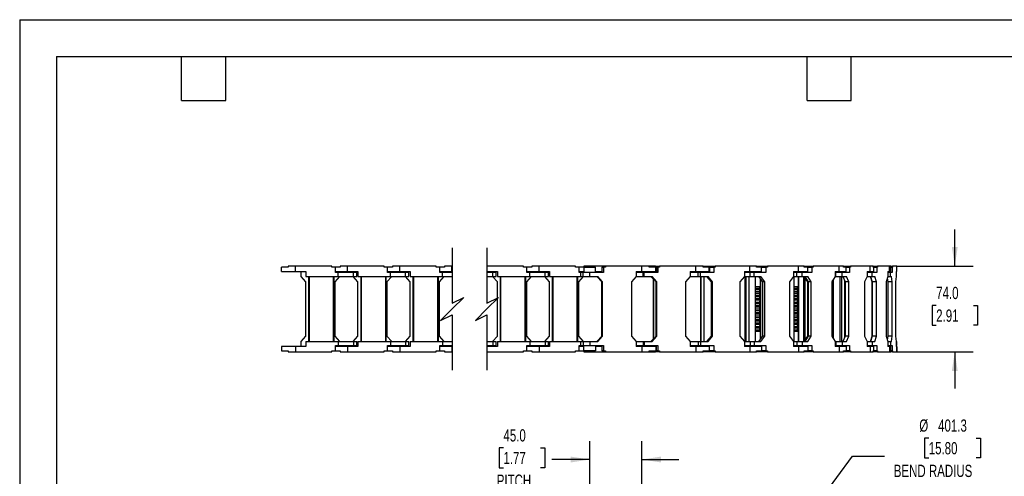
# Model space of a CAD drawing. Header units: millimetres. Extents: x 0 to 1397, y 0 to 1080.
# Tile 5 of 12: x 0 to 850, y 685 to 1080. Entities that reach past the tile are written whole.
import ezdxf

# ---------------------------------------------------------------- set-up
doc = ezdxf.new("R2010")
doc.units = ezdxf.units.MM
doc.header["$LTSCALE"] = 5
doc.layers.add('DIMENSIONS', color=140, linetype='Continuous', lineweight=25)
doc.layers.add('TEXT', color=140, linetype='Continuous', lineweight=25)
doc.styles.add('SLDTEXTSTYLE0', font='TXT', dxfattribs={"width": 0.7})
doc.dimstyles.new('SLDDIMSTYLE0', dxfattribs={"dimtxt": 10.790039, "dimasz": 16.51, "dimexe": 0, "dimexo": 0.0625, "dimgap": 2.69751, "dimtad": 0, "dimtih": 1, "dimtoh": 1, "dimdec": 1, "dimrnd": 1e-09, "dimzin": 12, "dimdsep": 46, "dimtxsty": 'SLDTEXTSTYLE0', "dimsah": 1, "dimcen": 0, "dimadec": 0, "dimazin": 3, "dimtfac": 1, "dimtdec": 1, "dimtofl": 0, "dimtmove": 0, "dimatfit": 3, "dimfxl": 0, "dimfrac": 2, "dimtolj": 1, "dimtzin": 12, "dimarcsym": 0})
doc.dimstyles.new('SLDDIMSTYLE1', dxfattribs={"dimtxt": 10.790039, "dimasz": 16.51, "dimexe": 0, "dimexo": 0.0625, "dimgap": 2.69751, "dimtad": 0, "dimtih": 1, "dimtoh": 1, "dimdec": 1, "dimrnd": 1e-09, "dimzin": 4, "dimdsep": 46, "dimtxsty": 'SLDTEXTSTYLE0', "dimsah": 1, "dimcen": 0.09, "dimadec": 0, "dimazin": 1, "dimtfac": 1, "dimtdec": 1, "dimtmove": 0, "dimatfit": 0, "dimfxl": 0, "dimfrac": 2, "dimtolj": 1, "dimtzin": 12, "dimarcsym": 0})

# ---------------------------------------------------------------- blocks, each defined once
blk = doc.blocks.new('_D')
at = {"layer": 'DIMENSIONS'}
for p, q in [((784.38, 718.33), (780.75, 718.33)), ((780.75, 718.33), (780.75, 701.18)), ((825.42, 718.33), (829.04, 718.33)), ((829.04, 718.33), (829.04, 701.18)), ((656.19, 617.63), (718.54, 702.66)), ((718.54, 702.66), (746.32, 702.66)), ((780.75, 701.18), (784.38, 701.18)), ((829.04, 701.18), (825.42, 701.18))]:
    blk.add_line(p, q, dxfattribs=at)
blk.add_solid([(656.19, 617.63), (668, 629.44), (663.9, 632.44)], dxfattribs=at)
at = {"layer": 'DIMENSIONS', "attachment_point": 1, "style": 'SLDTEXTSTYLE0'}
for s, insert, char_height in [('%%c', (776.23, 734.39), 10.583), ('401.3', (792.52, 734.39), 10.583), ('15.80', (784.38, 714.82), 10.583), ('BEND RADIUS', (754.26, 695.26), 10.5833)]:
    blk.add_mtext(s, dxfattribs=dict(at, insert=insert, char_height=char_height))
blk = doc.blocks.new('_D_1')
at = {"layer": 'DIMENSIONS'}
for p, q in [((491.88, 670.36), (491.88, 715.63)), ((536.88, 667.87), (536.88, 715.63)), ((417.41, 709.85), (413.79, 709.85)), ((413.79, 709.85), (413.79, 692.7)), ((449.47, 709.85), (453.1, 709.85)), ((453.1, 709.85), (453.1, 692.7)), ((491.88, 699.76), (459.14, 699.76)), ((536.88, 699.76), (568.63, 699.76)), ((413.79, 692.7), (417.41, 692.7)), ((453.1, 692.7), (449.47, 692.7))]:
    blk.add_line(p, q, dxfattribs=at)
for points in [[(491.88, 699.76), (475.37, 702.3), (475.37, 697.22)], [(536.88, 699.76), (553.39, 697.22), (553.39, 702.3)]]:
    blk.add_solid(points, dxfattribs=at)
at = {"layer": 'DIMENSIONS', "char_height": 10.583, "attachment_point": 1, "style": 'SLDTEXTSTYLE0'}
for s, insert in [('45.0', (417.41, 725.91)), ('1.77', (417.41, 706.35)), ('PITCH', (411.63, 686.78))]:
    blk.add_mtext(s, dxfattribs=dict(at, insert=insert))
blk = doc.blocks.new('_D_4')
at = {"layer": 'DIMENSIONS'}
for p, q in [((806.86, 866.74), (806.86, 898.49)), ((756.96, 866.74), (822.74, 866.74)), ((790.83, 832.82), (787.21, 832.82)), ((787.21, 832.82), (787.21, 815.67)), ((822.89, 832.82), (826.52, 832.82)), ((826.52, 832.82), (826.52, 815.67)), ((787.21, 815.67), (790.83, 815.67)), ((826.52, 815.67), (822.89, 815.67)), ((756.96, 792.74), (822.74, 792.74)), ((806.86, 792.74), (806.86, 760.99))]:
    blk.add_line(p, q, dxfattribs=at)
for points in [[(806.86, 866.74), (809.4, 883.25), (804.32, 883.25)], [(806.86, 792.74), (804.32, 776.23), (809.4, 776.23)]]:
    blk.add_solid(points, dxfattribs=at)
at = {"layer": 'DIMENSIONS', "char_height": 10.583, "attachment_point": 1, "style": 'SLDTEXTSTYLE0'}
for s, insert in [('74.0', (790.83, 848.88)), ('2.91', (790.83, 829.31))]:
    blk.add_mtext(s, dxfattribs=dict(at, insert=insert))

msp = doc.modelspace()

# ---------------------------------------------------------------- linework, layer by layer
at = {"color": 7, "linetype": 'Continuous'}
for q in [(0.01, 0.01), (1397.01, 1079.51)]:
    msp.add_line((0.01, 1079.51), q, dxfattribs=at)
for p, q in [((231.62, 866.74), (231.62, 865.74)), ((237.92, 866.74), (231.62, 866.74)), ((237.92, 862.04), (237.92, 866.74)), ((269.42, 866.74), (237.92, 866.74)), ((269.42, 865.74), (269.42, 866.74)), ((276.62, 866.74), (276.62, 865.74)), ((282.92, 866.74), (276.62, 866.74)), ((282.92, 862.04), (282.92, 866.74)), ((314.42, 866.74), (282.92, 866.74)), ((314.42, 865.74), (314.42, 866.74)), ((321.62, 866.74), (321.62, 865.74)), ((327.92, 866.74), (321.62, 866.74)), ((327.92, 862.04), (327.92, 866.74)), ((359.42, 866.74), (327.92, 866.74)), ((359.42, 865.74), (359.42, 866.74)), ((366.62, 866.74), (366.62, 865.74)), ((372.92, 866.74), (366.62, 866.74)), ((372.92, 862.04), (372.92, 866.74)), ((373.22, 866.74), (372.92, 866.74)), ((434.7, 866.74), (403.22, 866.74)), ((434.7, 865.74), (434.7, 866.74)), ((441.9, 866.74), (441.9, 865.74)), ((448.2, 866.74), (441.9, 866.74)), ((448.2, 862.04), (448.2, 866.74)), ((479.7, 866.74), (448.2, 866.74)), ((479.7, 865.74), (479.7, 866.74)), ((486.9, 866.74), (486.9, 865.74)), ((493.2, 866.74), (486.9, 866.74)), ((505.38, 866.74), (493.2, 866.74)), ((493.2, 865.74), (493.2, 866.74)), ((505.38, 866.74), (505.38, 865.74)), ((536.88, 866.74), (505.38, 866.74)), ((536.88, 862.04), (536.88, 866.74)), ((543.18, 866.74), (536.88, 866.74)), ((548.53, 866.74), (543.18, 866.74)), ((543.18, 865.74), (543.18, 866.74)), ((548.53, 865.74), (548.53, 866.74)), ((548.53, 866.74), (548.79, 866.74)), ((548.79, 866.74), (548.79, 865.74)), ((548.79, 866.74), (549.34, 866.74)), ((549.34, 866.74), (549.34, 865.74)), ((549.34, 866.74), (551.92, 866.74)), ((551.92, 866.74), (551.92, 865.74)), ((551.92, 866.74), (551.92, 865.74)), ((551.92, 866.74), (552.18, 866.74)), ((551.92, 866.74), (551.92, 866.74)), ((552.18, 866.74), (552.18, 865.74)), ((583.51, 866.74), (552.18, 866.74)), ((583.51, 862.04), (583.51, 866.74)), ((589.68, 866.74), (583.51, 866.74)), ((589.68, 866.74), (589.72, 866.74)), ((589.68, 865.74), (589.68, 866.74)), ((589.72, 866.74), (589.72, 865.74)), ((589.72, 866.74), (590.36, 866.74)), ((590.36, 866.74), (590.36, 865.74)), ((590.36, 866.74), (599.41, 866.74)), ((599.41, 866.74), (599.41, 865.74)), ((599.41, 866.74), (599.43, 866.74)), ((599.43, 866.74), (599.43, 865.74)), ((599.43, 866.74), (600.24, 866.74)), ((600.24, 866.74), (600.24, 865.74)), ((630.05, 866.74), (600.24, 866.74)), ((630.05, 862.04), (630.05, 866.74)), ((635.69, 866.74), (630.05, 866.74)), ((635.69, 866.74), (643.78, 866.74)), ((635.69, 865.74), (635.69, 866.74)), ((643.78, 866.74), (643.78, 865.74)), ((643.78, 866.74), (643.86, 866.74)), ((643.86, 866.74), (643.86, 865.74)), ((643.86, 866.74), (645.18, 866.74)), ((645.18, 866.74), (645.18, 865.74)), ((671.96, 866.74), (645.18, 866.74)), ((671.96, 862.04), (671.96, 866.74)), ((676.8, 866.74), (671.96, 866.74)), ((676.8, 866.74), (682.82, 866.74)), ((676.8, 865.74), (676.8, 866.74)), ((682.82, 866.74), (682.82, 865.74)), ((682.82, 866.74), (682.97, 866.74)), ((682.97, 866.74), (682.97, 865.74)), ((682.97, 866.74), (684.72, 866.74)), ((684.72, 866.74), (684.72, 865.74)), ((707.13, 866.74), (684.72, 866.74)), ((707.13, 862.04), (707.13, 866.74)), ((710.93, 866.74), (707.13, 866.74)), ((710.93, 866.74), (714.55, 866.74)), ((710.93, 865.74), (710.93, 866.74)), ((714.55, 866.74), (714.55, 865.74)), ((714.55, 866.74), (714.78, 866.74)), ((714.78, 866.74), (714.78, 865.74)), ((714.78, 866.74), (716.89, 866.74)), ((716.89, 866.74), (716.89, 865.74)), ((733.8, 866.74), (716.89, 866.74)), ((733.8, 862.04), (733.8, 866.74)), ((736.36, 866.74), (733.8, 866.74)), ((736.36, 866.74), (737.37, 866.74)), ((736.36, 865.74), (736.36, 866.74)), ((737.37, 866.74), (737.37, 865.74)), ((737.37, 866.74), (737.7, 866.74)), ((737.7, 866.74), (737.7, 865.74)), ((737.7, 866.74), (740.06, 866.74)), ((740.06, 866.74), (740.06, 865.74)), ((750.61, 866.74), (740.06, 866.74)), ((750.61, 862.04), (750.61, 866.74)), ((751.81, 866.74), (750.61, 866.74)), ((751.81, 866.74), (753.06, 866.74)), ((751.81, 865.74), (751.81, 866.74)), ((753.06, 866.74), (753.06, 865.74)), ((756.73, 866.74), (753.06, 866.74)), ((756.73, 862.04), (756.73, 866.74)), ((756.88, 866.74), (756.73, 866.74)), ((756.88, 862.04), (756.88, 866.74)), ((225.92, 862.04), (225.92, 865.74)), ((231.62, 865.74), (225.92, 865.74)), ((225.92, 862.04), (237.92, 862.04)), ((237.92, 862.04), (246.92, 862.04)), ((242.82, 857.74), (242.82, 862.04)), ((246.92, 862.04), (246.92, 857.74)), ((272.42, 865.74), (269.42, 865.74)), ((272.42, 861.24), (272.42, 865.74)), ((272.42, 865.74), (272.43, 865.74)), ((274.92, 861.24), (272.42, 861.24)), ((272.43, 861.24), (272.43, 865.74)), ((276.62, 865.74), (272.43, 865.74)), ((272.43, 862.04), (282.92, 862.04)), ((274.92, 857.74), (274.92, 861.24)), ((288.02, 861.24), (274.92, 861.24)), ((277.92, 861.24), (277.92, 862.04)), ((282.92, 862.04), (291.92, 862.04)), ((287.92, 862.04), (287.92, 861.24)), ((288.02, 857.74), (288.02, 861.24)), ((290.92, 861.24), (288.02, 861.24)), ((290.92, 857.74), (290.92, 861.24)), ((291.92, 862.04), (291.92, 857.74)), ((317.42, 865.74), (314.42, 865.74)), ((317.42, 861.24), (317.42, 865.74)), ((317.42, 865.74), (317.43, 865.74)), ((319.92, 861.24), (317.42, 861.24)), ((317.43, 861.24), (317.43, 865.74)), ((321.62, 865.74), (317.43, 865.74)), ((317.43, 862.04), (327.92, 862.04)), ((319.92, 857.74), (319.92, 861.24)), ((333.02, 861.24), (319.92, 861.24)), ((322.92, 861.24), (322.92, 862.04)), ((327.92, 862.04), (336.92, 862.04)), ((332.92, 862.04), (332.92, 861.24)), ((333.02, 857.74), (333.02, 861.24)), ((335.92, 861.24), (333.02, 861.24)), ((335.92, 857.74), (335.92, 861.24)), ((336.92, 862.04), (336.92, 857.74)), ((362.42, 865.74), (359.42, 865.74)), ((362.42, 861.24), (362.42, 865.74)), ((362.42, 865.74), (362.43, 865.74)), ((364.92, 861.24), (362.42, 861.24)), ((362.43, 861.24), (362.43, 865.74)), ((366.62, 865.74), (362.43, 865.74)), ((362.43, 862.04), (372.92, 862.04)), ((364.92, 857.74), (364.92, 861.24)), ((373.22, 861.24), (364.92, 861.24)), ((367.92, 861.24), (367.92, 862.04)), ((372.92, 862.04), (373.22, 862.04)), ((403.22, 862.04), (412.2, 862.04)), ((408.3, 861.24), (403.22, 861.24)), ((408.2, 862.04), (408.2, 861.24)), ((408.3, 857.74), (408.3, 861.24)), ((411.2, 861.24), (408.3, 861.24)), ((411.2, 857.74), (411.2, 861.24)), ((412.2, 862.04), (412.2, 857.74)), ((437.7, 865.74), (434.7, 865.74)), ((437.7, 861.24), (437.7, 865.74)), ((437.7, 861.24), (437.7, 865.74)), ((437.7, 865.74), (437.7, 865.74)), ((441.9, 865.74), (437.7, 865.74)), ((437.7, 862.04), (448.2, 862.04)), ((440.2, 861.24), (437.7, 861.24)), ((440.2, 857.74), (440.2, 861.24)), ((453.3, 861.24), (440.2, 861.24)), ((443.2, 861.24), (443.2, 862.04)), ((448.2, 862.04), (457.2, 862.04)), ((453.2, 862.04), (453.2, 861.24)), ((453.3, 857.74), (453.3, 861.24)), ((456.2, 861.24), (453.3, 861.24)), ((456.2, 857.74), (456.2, 861.24)), ((457.2, 862.04), (457.2, 857.74)), ((482.7, 865.74), (479.7, 865.74)), ((482.7, 861.24), (482.7, 865.74)), ((482.7, 861.24), (482.7, 865.74)), ((482.7, 865.74), (482.7, 865.74)), ((486.9, 865.74), (482.7, 865.74)), ((482.7, 862.04), (486.88, 862.04)), ((483.88, 861.24), (482.7, 861.24)), ((483.88, 861.24), (483.88, 857.74)), ((486.13, 861.24), (483.88, 861.24)), ((486.13, 857.74), (486.13, 861.24)), ((491.88, 861.24), (486.13, 861.24)), ((486.88, 865.74), (486.88, 861.24)), ((486.88, 865.74), (496.88, 865.74)), ((503.88, 861.24), (491.88, 861.24)), ((491.88, 857.74), (491.88, 861.24)), ((496.88, 861.24), (496.88, 865.74)), ((496.88, 862.04), (502.2, 862.04)), ((498.2, 862.04), (498.2, 861.24)), ((502.2, 862.04), (502.2, 861.24)), ((502.37, 865.74), (502.37, 861.24)), ((502.37, 865.74), (503.88, 865.74)), ((505.38, 865.74), (503.88, 865.74)), ((503.88, 865.74), (503.88, 861.24)), ((531.98, 862.04), (531.98, 857.74)), ((531.98, 862.04), (536.88, 862.04)), ((538.08, 861.24), (531.98, 861.24)), ((536.88, 862.04), (548.88, 862.04)), ((538.08, 857.74), (538.08, 861.24)), ((538.76, 861.24), (538.08, 861.24)), ((538.76, 857.74), (538.76, 861.24)), ((550.69, 861.24), (538.76, 861.24)), ((541.88, 861.24), (541.88, 862.04)), ((548.88, 865.74), (543.18, 865.74)), ((543.2, 862.04), (543.2, 861.24)), ((544.67, 861.24), (544.67, 862.04)), ((545.22, 862.04), (545.22, 861.24)), ((545.54, 861.24), (545.54, 862.04)), ((545.65, 862.04), (545.65, 861.24)), ((547.41, 862.04), (547.41, 861.24)), ((548.79, 865.74), (549.5, 865.74)), ((548.88, 862.04), (548.88, 865.74)), ((549.5, 865.74), (549.5, 861.24)), ((549.5, 865.74), (550.69, 865.74)), ((550.69, 865.74), (550.69, 861.24)), ((552.18, 865.74), (550.69, 865.74)), ((578.64, 862.04), (578.64, 857.74)), ((578.64, 862.04), (583.51, 862.04)), ((585.36, 861.24), (578.64, 861.24)), ((583.51, 862.04), (595.05, 862.04)), ((585.36, 857.74), (585.36, 861.24)), ((587.47, 861.24), (585.36, 861.24)), ((586.64, 861.24), (586.64, 862.04)), ((587.47, 857.74), (587.47, 861.24)), ((598.82, 861.24), (587.47, 861.24)), ((588.65, 862.04), (588.65, 861.24)), ((595.05, 865.74), (589.68, 865.74)), ((595.05, 862.04), (595.05, 865.74)), ((595.13, 865.74), (595.13, 861.24)), ((595.13, 865.74), (598.82, 865.74)), ((598.82, 865.74), (598.82, 861.24)), ((600.24, 865.74), (598.82, 865.74)), ((625.41, 862.04), (625.41, 857.74)), ((625.41, 862.04), (630.05, 862.04)), ((630.28, 861.24), (625.41, 861.24)), ((629.22, 861.24), (629.22, 862.04)), ((630.05, 862.04), (640.18, 862.04)), ((630.28, 857.74), (630.28, 861.24)), ((633.7, 861.24), (630.28, 861.24)), ((633.7, 857.74), (633.7, 861.24)), ((643.9, 861.24), (633.7, 861.24)), ((640.18, 865.74), (635.69, 865.74)), ((637.9, 862.04), (637.9, 861.24)), ((640.18, 865.74), (643.9, 865.74)), ((640.18, 862.04), (640.18, 865.74)), ((643.9, 865.74), (643.9, 861.24)), ((645.18, 865.74), (643.9, 865.74)), ((667.79, 862.04), (667.79, 857.74)), ((667.79, 862.04), (671.96, 862.04)), ((670.55, 861.24), (667.79, 861.24)), ((670.55, 857.74), (670.55, 861.24)), ((675.12, 861.24), (670.55, 861.24)), ((671.96, 862.04), (680.18, 862.04)), ((675.12, 857.74), (675.12, 861.24)), ((683.66, 861.24), (675.12, 861.24)), ((675.64, 862.04), (675.64, 861.24)), ((680.18, 865.74), (676.8, 865.74)), ((680.18, 865.74), (683.66, 865.74)), ((680.18, 862.04), (680.18, 865.74)), ((683.66, 865.74), (683.66, 861.24)), ((684.72, 865.74), (683.66, 865.74)), ((703.64, 862.04), (703.64, 857.74)), ((703.64, 862.04), (707.13, 862.04)), ((704.16, 861.24), (703.64, 861.24)), ((704.16, 857.74), (704.16, 861.24)), ((709.64, 861.24), (704.16, 861.24)), ((704.63, 862.04), (704.63, 861.24)), ((706.47, 862.04), (706.47, 861.24)), ((707.13, 862.04), (713.02, 862.04)), ((709.64, 857.74), (709.64, 861.24)), ((716.09, 861.24), (709.64, 861.24)), ((713.02, 865.74), (710.93, 865.74)), ((713.02, 865.74), (716.09, 865.74)), ((713.02, 862.04), (713.02, 865.74)), ((716.09, 865.74), (716.09, 861.24)), ((716.89, 865.74), (716.09, 865.74)), ((731.17, 862.04), (731.17, 857.74)), ((731.17, 862.04), (733.8, 862.04)), ((735.54, 861.24), (731.17, 861.24)), ((733.8, 862.04), (737.08, 862.04)), ((735.54, 857.74), (735.54, 861.24)), ((739.56, 861.24), (735.54, 861.24)), ((737.08, 865.74), (736.36, 865.74)), ((737.08, 862.04), (737.08, 865.74)), ((737.08, 865.74), (739.56, 865.74)), ((739.56, 865.74), (739.56, 861.24)), ((740.06, 865.74), (739.56, 865.74)), ((748.97, 862.04), (748.97, 857.74)), ((748.97, 862.04), (750.61, 862.04)), ((751.49, 861.24), (748.97, 861.24)), ((750.61, 862.04), (751.83, 862.04)), ((751.49, 857.74), (751.49, 861.24)), ((752.89, 861.24), (751.49, 861.24)), ((751.83, 865.74), (751.81, 865.74)), ((751.83, 862.04), (751.83, 865.74)), ((751.83, 865.74), (752.89, 865.74)), ((752.89, 865.74), (752.89, 861.24)), ((753.06, 865.74), (752.89, 865.74)), ((756.16, 862.04), (756.16, 857.74)), ((756.16, 862.04), (756.73, 862.04)), ((756.7, 861.24), (756.16, 861.24)), ((756.7, 857.74), (756.7, 861.24)), ((756.73, 862.04), (756.88, 862.04)), ((246.92, 853.24), (242.82, 857.74)), ((246.92, 857.74), (274.92, 857.74)), ((246.92, 806.24), (246.92, 853.24)), ((249.52, 801.74), (249.52, 857.74)), ((250.02, 801.74), (250.02, 857.74)), ((270.82, 801.74), (270.82, 857.74)), ((271.32, 801.74), (271.32, 857.74)), ((276.02, 857.74), (271.92, 853.24)), ((271.92, 853.24), (271.92, 806.24)), ((274.92, 857.74), (288.02, 857.74)), ((291.92, 853.24), (287.82, 857.74)), ((288.02, 857.74), (290.92, 857.74)), ((291.92, 857.74), (319.92, 857.74)), ((291.92, 806.24), (291.92, 853.24)), ((294.52, 801.74), (294.52, 857.74)), ((295.02, 801.74), (295.02, 857.74)), ((315.82, 801.74), (315.82, 857.74)), ((316.32, 801.74), (316.32, 857.74)), ((321.02, 857.74), (316.92, 853.24)), ((316.92, 853.24), (316.92, 806.24)), ((319.92, 857.74), (333.02, 857.74)), ((336.92, 853.24), (332.82, 857.74)), ((333.02, 857.74), (335.92, 857.74)), ((336.92, 857.74), (364.92, 857.74)), ((336.92, 806.24), (336.92, 853.24)), ((339.52, 801.74), (339.52, 857.74)), ((340.02, 801.74), (340.02, 857.74)), ((360.82, 801.74), (360.82, 857.74)), ((361.32, 801.74), (361.32, 857.74)), ((366.02, 857.74), (361.92, 853.24)), ((361.92, 853.24), (361.92, 806.24)), ((364.92, 857.74), (373.22, 857.74)), ((403.22, 857.74), (408.3, 857.74)), ((412.2, 853.24), (408.1, 857.74)), ((408.3, 857.74), (411.2, 857.74)), ((412.2, 857.74), (440.2, 857.74)), ((412.2, 806.24), (412.2, 853.24)), ((414.8, 801.74), (414.8, 857.74)), ((415.3, 801.74), (415.3, 857.74)), ((436.1, 801.74), (436.1, 857.74)), ((436.6, 801.74), (436.6, 857.74)), ((441.3, 857.74), (437.2, 853.24)), ((437.2, 853.24), (437.2, 806.24)), ((440.2, 857.74), (453.3, 857.74)), ((457.2, 853.24), (453.1, 857.74)), ((453.3, 857.74), (456.2, 857.74)), ((457.2, 857.74), (483.88, 857.74)), ((457.2, 806.24), (457.2, 853.24)), ((459.8, 801.74), (459.8, 857.74)), ((460.3, 801.74), (460.3, 857.74)), ((481.1, 801.74), (481.1, 857.74)), ((481.6, 801.74), (481.6, 857.74)), ((486.3, 857.74), (482.2, 853.24)), ((482.2, 853.24), (482.2, 806.24)), ((483.88, 857.74), (486.13, 857.74)), ((486.13, 857.74), (491.88, 857.74)), ((491.88, 857.74), (498.78, 857.74)), ((502.2, 853.24), (498.1, 857.74)), ((502.88, 853.24), (498.78, 857.74)), ((502.2, 806.24), (502.2, 853.24)), ((502.88, 806.24), (502.88, 853.24)), ((531.98, 857.74), (527.88, 853.24)), ((527.88, 853.24), (527.88, 806.24)), ((531.98, 857.74), (538.08, 857.74)), ((538.08, 857.74), (538.76, 857.74)), ((538.76, 857.74), (545.62, 857.74)), ((546.81, 855.38), (544.67, 857.74)), ((545.22, 857.74), (549.3, 853.24)), ((549.7, 853.24), (545.62, 857.74)), ((546.81, 855.98), (546.81, 803.49)), ((546.81, 803.49), (546.81, 855.98)), ((546.97, 803.66), (546.97, 855.81)), ((549.17, 806.09), (549.17, 853.38)), ((549.7, 853.24), (549.3, 853.24)), ((549.3, 853.24), (549.3, 806.24)), ((549.7, 806.24), (549.7, 853.24)), ((578.64, 857.74), (574.56, 853.24)), ((574.56, 853.24), (574.56, 806.24)), ((578.64, 857.74), (585.36, 857.74)), ((585.36, 857.74), (587.47, 857.74)), ((587.47, 857.74), (594, 857.74)), ((587.64, 857.74), (587.64, 801.74)), ((587.67, 801.74), (587.67, 857.74)), ((588.15, 801.74), (588.15, 857.74)), ((590.69, 801.74), (590.69, 857.74)), ((592.77, 857.74), (596.65, 853.24)), ((597.88, 853.24), (594, 857.74)), ((597.88, 853.24), (596.65, 853.24)), ((596.65, 853.24), (596.65, 806.24)), ((597.88, 806.24), (597.88, 853.24)), ((625.41, 857.74), (621.53, 853.24)), ((621.53, 853.24), (621.53, 806.24)), ((625.41, 857.74), (630.28, 857.74)), ((625.95, 857.74), (625.95, 801.74)), ((626.03, 801.74), (626.03, 857.74)), ((626.82, 801.74), (626.82, 857.74)), ((629.57, 801.74), (629.57, 857.74)), ((630.28, 857.74), (633.7, 857.74)), ((633.7, 857.74), (639.56, 857.74)), ((635.01, 801.74), (635.01, 857.74)), ((637.56, 857.74), (641.05, 853.24)), ((639, 855.88), (639, 849.24)), ((639.26, 855.54), (639.26, 803.93)), ((643.05, 853.24), (639.56, 857.74)), ((643.05, 853.24), (641.05, 853.24)), ((641.05, 853.24), (641.05, 806.24)), ((643.05, 806.24), (643.05, 853.24)), ((667.79, 857.74), (664.3, 853.24)), ((664.3, 853.24), (664.3, 806.24)), ((667.79, 857.74), (670.55, 857.74)), ((668.4, 801.74), (668.4, 857.74)), ((670.55, 857.74), (675.12, 857.74)), ((671.61, 857.74), (671.61, 849.24)), ((671.96, 857.74), (671.96, 801.74)), ((675.12, 857.74), (680.03, 857.74)), ((676.51, 801.74), (676.51, 857.74)), ((677.11, 801.74), (677.11, 857.74)), ((677.3, 801.74), (677.3, 857.74)), ((677.36, 857.74), (680.27, 853.24)), ((677.89, 802.56), (677.89, 856.91)), ((679.95, 853.24), (677.89, 856.43)), ((679.95, 806.24), (679.95, 853.24)), ((682.94, 853.24), (680.03, 857.74)), ((682.94, 853.24), (680.27, 853.24)), ((680.27, 853.24), (680.27, 806.24)), ((682.94, 806.24), (682.94, 853.24)), ((703.64, 857.74), (700.73, 853.24)), ((700.73, 853.24), (700.73, 806.24)), ((701.35, 805.27), (701.35, 854.2)), ((701.67, 804.79), (701.67, 854.68)), ((702.23, 803.91), (702.23, 855.56)), ((703.64, 857.74), (704.16, 857.74)), ((704.16, 857.74), (709.64, 857.74)), ((707.72, 857.74), (707.72, 801.74)), ((708.05, 801.74), (708.05, 857.74)), ((709.46, 801.74), (709.46, 857.74)), ((709.64, 857.74), (713.35, 857.74)), ((710.14, 857.74), (712.34, 853.24)), ((712.02, 805.57), (712.02, 853.9)), ((715.55, 853.24), (712.34, 853.24)), ((712.34, 853.24), (712.34, 806.24)), ((715.55, 853.24), (713.35, 857.74)), ((715.55, 806.24), (715.55, 853.24)), ((731.17, 857.74), (728.97, 853.24)), ((728.97, 853.24), (728.97, 806.24)), ((731.17, 857.74), (735.54, 857.74)), ((735.56, 853.24), (734.22, 857.74)), ((734.27, 857.74), (735.64, 853.24)), ((735.54, 857.74), (737.85, 857.74)), ((735.56, 806.24), (735.56, 853.24)), ((739.22, 853.24), (735.64, 853.24)), ((735.64, 853.24), (735.64, 806.24)), ((739.22, 853.24), (737.85, 857.74)), ((739.22, 806.24), (739.22, 853.24)), ((748.97, 857.74), (747.6, 853.24)), ((747.6, 853.24), (747.6, 806.24)), ((748.64, 856.64), (749, 853.24)), ((748.97, 857.74), (751.49, 857.74)), ((752.77, 853.24), (749, 853.24)), ((749, 853.24), (749, 806.24)), ((751.49, 857.74), (752.29, 857.74)), ((752.77, 853.24), (752.29, 857.74)), ((752.77, 806.24), (752.77, 853.24)), ((756.16, 857.74), (755.69, 853.24)), ((755.69, 853.24), (755.69, 806.24)), ((756.16, 857.74), (756.7, 857.74)), ((635.01, 849.24), (639, 849.24)), ((635.01, 847.74), (638.21, 847.74)), ((639, 846.24), (635.01, 846.24)), ((635.01, 844.74), (638.21, 844.74)), ((639, 843.24), (635.01, 843.24)), ((635.01, 841.74), (638.21, 841.74)), ((639, 849.24), (638.21, 847.74)), ((638.21, 847.74), (639, 846.24)), ((639, 846.24), (638.21, 844.74)), ((638.21, 844.74), (639, 843.24)), ((639, 843.24), (638.21, 841.74)), ((638.21, 841.74), (639, 840.24)), ((668.4, 849.24), (671.61, 849.24)), ((668.4, 847.74), (670.55, 847.74)), ((671.61, 846.24), (668.4, 846.24)), ((668.4, 844.74), (670.55, 844.74)), ((671.61, 843.24), (668.4, 843.24)), ((668.4, 841.74), (670.55, 841.74)), ((671.61, 849.24), (670.55, 847.74)), ((670.55, 847.74), (671.61, 846.24)), ((671.61, 846.24), (670.55, 844.74)), ((670.55, 844.74), (671.61, 843.24)), ((671.61, 843.24), (670.55, 841.74)), ((670.55, 841.74), (671.61, 840.24)), ((639, 840.24), (635.01, 840.24)), ((635.01, 838.74), (638.21, 838.74)), ((639, 837.24), (635.01, 837.24)), ((635.01, 835.74), (638.21, 835.74)), ((639, 834.24), (635.01, 834.24)), ((635.01, 832.74), (638.21, 832.74)), ((639, 840.24), (638.21, 838.74)), ((638.21, 838.74), (639, 837.24)), ((639, 837.24), (638.21, 835.74)), ((638.21, 835.74), (639, 834.24)), ((639, 834.24), (638.21, 832.74)), ((638.21, 832.74), (639, 831.24)), ((671.61, 840.24), (668.4, 840.24)), ((668.4, 838.74), (670.55, 838.74)), ((671.61, 837.24), (668.4, 837.24)), ((668.4, 835.74), (670.55, 835.74)), ((671.61, 834.24), (668.4, 834.24)), ((668.4, 832.74), (670.55, 832.74)), ((671.61, 840.24), (670.55, 838.74)), ((670.55, 838.74), (671.61, 837.24)), ((671.61, 837.24), (670.55, 835.74)), ((670.55, 835.74), (671.61, 834.24)), ((671.61, 834.24), (670.55, 832.74)), ((670.55, 832.74), (671.61, 831.24)), ((639, 831.24), (635.01, 831.24)), ((635.01, 829.74), (638.21, 829.74)), ((639, 828.24), (635.01, 828.24)), ((635.01, 826.74), (638.21, 826.74)), ((639, 825.24), (635.01, 825.24)), ((639, 831.24), (638.21, 829.74)), ((638.21, 829.74), (639, 828.24)), ((639, 828.24), (638.21, 826.74)), ((638.21, 826.74), (639, 825.24)), ((639, 825.24), (638.21, 823.74)), ((671.61, 831.24), (668.4, 831.24)), ((668.4, 829.74), (670.55, 829.74)), ((671.61, 828.24), (668.4, 828.24)), ((668.4, 826.74), (670.55, 826.74)), ((671.61, 825.24), (668.4, 825.24)), ((671.61, 831.24), (670.55, 829.74)), ((670.55, 829.74), (671.61, 828.24)), ((671.61, 828.24), (670.55, 826.74)), ((670.55, 826.74), (671.61, 825.24)), ((671.61, 825.24), (670.55, 823.74)), ((635.01, 823.74), (638.21, 823.74)), ((639, 822.24), (635.01, 822.24)), ((635.01, 820.74), (638.21, 820.74)), ((639, 819.24), (635.01, 819.24)), ((635.01, 817.74), (638.21, 817.74)), ((639, 816.24), (635.01, 816.24)), ((638.21, 823.74), (639, 822.24)), ((639, 822.24), (638.21, 820.74)), ((638.21, 820.74), (639, 819.24)), ((639, 819.24), (638.21, 817.74)), ((638.21, 817.74), (639, 816.24)), ((639, 816.24), (638.21, 814.74)), ((668.4, 823.74), (670.55, 823.74)), ((671.61, 822.24), (668.4, 822.24)), ((668.4, 820.74), (670.55, 820.74)), ((671.61, 819.24), (668.4, 819.24)), ((668.4, 817.74), (670.55, 817.74)), ((671.61, 816.24), (668.4, 816.24)), ((670.55, 823.74), (671.61, 822.24)), ((671.61, 822.24), (670.55, 820.74)), ((670.55, 820.74), (671.61, 819.24)), ((671.61, 819.24), (670.55, 817.74)), ((670.55, 817.74), (671.61, 816.24)), ((671.61, 816.24), (670.55, 814.74)), ((635.01, 814.74), (638.21, 814.74)), ((639, 813.24), (635.01, 813.24)), ((635.01, 811.74), (638.21, 811.74)), ((639, 810.24), (635.01, 810.24)), ((638.21, 814.74), (639, 813.24)), ((639, 813.24), (638.21, 811.74)), ((638.21, 811.74), (639, 810.24)), ((639, 810.24), (639, 803.59)), ((668.4, 814.74), (670.55, 814.74)), ((671.61, 813.24), (668.4, 813.24)), ((668.4, 811.74), (670.55, 811.74)), ((671.61, 810.24), (668.4, 810.24)), ((670.55, 814.74), (671.61, 813.24)), ((671.61, 813.24), (670.55, 811.74)), ((670.55, 811.74), (671.61, 810.24)), ((671.61, 810.24), (671.61, 801.74)), ((242.82, 801.74), (246.92, 806.24)), ((242.82, 797.44), (242.82, 801.74)), ((246.92, 801.74), (246.92, 797.44)), ((246.92, 801.74), (274.92, 801.74)), ((271.92, 806.24), (276.02, 801.74)), ((274.92, 801.74), (274.92, 798.24)), ((274.92, 801.74), (288.02, 801.74)), ((287.82, 801.74), (291.92, 806.24)), ((288.02, 801.74), (288.02, 798.24)), ((288.02, 801.74), (290.92, 801.74)), ((290.92, 798.24), (290.92, 801.74)), ((291.92, 801.74), (291.92, 797.44)), ((291.92, 801.74), (319.92, 801.74)), ((316.92, 806.24), (321.02, 801.74)), ((319.92, 801.74), (319.92, 798.24)), ((319.92, 801.74), (333.02, 801.74)), ((332.82, 801.74), (336.92, 806.24)), ((333.02, 801.74), (333.02, 798.24)), ((333.02, 801.74), (335.92, 801.74)), ((335.92, 798.24), (335.92, 801.74)), ((336.92, 801.74), (336.92, 797.44)), ((336.92, 801.74), (364.92, 801.74)), ((361.92, 806.24), (366.02, 801.74)), ((364.92, 801.74), (364.92, 798.24)), ((364.92, 801.74), (373.22, 801.74)), ((403.22, 801.74), (408.3, 801.74)), ((408.1, 801.74), (412.2, 806.24)), ((408.3, 801.74), (408.3, 798.24)), ((408.3, 801.74), (411.2, 801.74)), ((411.2, 798.24), (411.2, 801.74)), ((412.2, 801.74), (412.2, 797.44)), ((412.2, 801.74), (440.2, 801.74)), ((437.2, 806.24), (441.3, 801.74)), ((440.2, 801.74), (440.2, 798.24)), ((440.2, 801.74), (453.3, 801.74)), ((453.1, 801.74), (457.2, 806.24)), ((453.3, 801.74), (453.3, 798.24)), ((453.3, 801.74), (456.2, 801.74)), ((456.2, 798.24), (456.2, 801.74)), ((457.2, 801.74), (457.2, 797.44)), ((457.2, 801.74), (483.88, 801.74)), ((482.2, 806.24), (486.3, 801.74)), ((483.88, 801.74), (483.88, 798.24)), ((483.88, 801.74), (486.13, 801.74)), ((486.13, 801.74), (486.13, 798.24)), ((486.13, 801.74), (491.88, 801.74)), ((491.88, 801.74), (491.88, 798.24)), ((491.88, 801.74), (498.78, 801.74)), ((498.1, 801.74), (502.2, 806.24)), ((498.78, 801.74), (502.88, 806.24)), ((527.88, 806.24), (531.98, 801.74)), ((531.98, 801.74), (538.08, 801.74)), ((531.98, 801.74), (531.98, 797.44)), ((538.08, 801.74), (538.08, 798.24)), ((538.08, 801.74), (538.76, 801.74)), ((538.76, 801.74), (538.76, 798.24)), ((538.76, 801.74), (545.62, 801.74)), ((544.67, 801.74), (546.81, 804.09)), ((549.3, 806.24), (545.22, 801.74)), ((545.62, 801.74), (549.7, 806.24)), ((549.7, 806.24), (549.3, 806.24)), ((574.56, 806.24), (578.64, 801.74)), ((578.64, 801.74), (585.36, 801.74)), ((578.64, 801.74), (578.64, 797.44)), ((585.36, 801.74), (585.36, 798.24)), ((585.36, 801.74), (587.47, 801.74)), ((587.47, 801.74), (587.47, 798.24)), ((587.47, 801.74), (594, 801.74)), ((596.65, 806.24), (592.77, 801.74)), ((594, 801.74), (597.88, 806.24)), ((597.88, 806.24), (596.65, 806.24)), ((621.53, 806.24), (625.41, 801.74)), ((625.41, 801.74), (630.28, 801.74)), ((625.41, 801.74), (625.41, 797.44)), ((630.28, 801.74), (630.28, 798.24)), ((630.28, 801.74), (633.7, 801.74)), ((633.7, 801.74), (633.7, 798.24)), ((633.7, 801.74), (639.56, 801.74)), ((641.05, 806.24), (637.56, 801.74)), ((639.56, 801.74), (643.05, 806.24)), ((643.05, 806.24), (641.05, 806.24)), ((664.3, 806.24), (667.79, 801.74)), ((667.79, 801.74), (670.55, 801.74)), ((667.79, 801.74), (667.79, 797.44)), ((670.55, 801.74), (670.55, 798.24)), ((670.55, 801.74), (675.12, 801.74)), ((675.12, 801.74), (675.12, 798.24)), ((675.12, 801.74), (680.03, 801.74)), ((680.27, 806.24), (677.36, 801.74)), ((677.89, 803.04), (679.95, 806.24)), ((680.03, 801.74), (682.94, 806.24)), ((682.94, 806.24), (680.27, 806.24)), ((700.73, 806.24), (703.64, 801.74)), ((703.64, 801.74), (704.16, 801.74)), ((703.64, 801.74), (703.64, 797.44)), ((704.16, 801.74), (704.16, 798.24)), ((704.16, 801.74), (709.64, 801.74)), ((709.64, 801.74), (709.64, 798.24)), ((709.64, 801.74), (713.35, 801.74)), ((712.34, 806.24), (710.14, 801.74)), ((715.55, 806.24), (712.34, 806.24)), ((713.35, 801.74), (715.55, 806.24)), ((728.97, 806.24), (731.17, 801.74)), ((731.17, 801.74), (735.54, 801.74)), ((731.17, 801.74), (731.17, 797.44)), ((734.22, 801.74), (735.56, 806.24)), ((735.64, 806.24), (734.27, 801.74)), ((735.54, 801.74), (735.54, 798.24)), ((735.54, 801.74), (737.85, 801.74)), ((739.22, 806.24), (735.64, 806.24)), ((737.85, 801.74), (739.22, 806.24)), ((747.6, 806.24), (748.97, 801.74)), ((749, 806.24), (748.64, 802.83)), ((748.97, 801.74), (751.49, 801.74)), ((748.97, 801.74), (748.97, 797.44)), ((752.77, 806.24), (749, 806.24)), ((751.49, 801.74), (751.49, 798.24)), ((751.49, 801.74), (752.29, 801.74)), ((752.29, 801.74), (752.77, 806.24)), ((755.69, 806.24), (756.16, 801.74)), ((756.16, 801.74), (756.7, 801.74)), ((756.16, 801.74), (756.16, 797.44)), ((756.7, 801.74), (756.7, 798.24)), ((225.92, 797.44), (225.92, 793.74)), ((237.92, 797.44), (225.92, 797.44)), ((225.92, 793.74), (231.62, 793.74)), ((231.62, 793.74), (231.62, 792.74)), ((231.62, 792.74), (237.92, 792.74)), ((237.92, 797.44), (237.92, 792.74)), ((246.92, 797.44), (237.92, 797.44)), ((237.92, 792.74), (269.42, 792.74)), ((269.42, 793.74), (272.42, 793.74)), ((269.42, 792.74), (269.42, 793.74)), ((272.42, 798.24), (274.92, 798.24)), ((272.42, 793.74), (272.42, 798.24)), ((272.43, 793.74), (272.42, 793.74)), ((272.43, 793.74), (272.43, 798.24)), ((282.92, 797.44), (272.43, 797.44)), ((272.43, 793.74), (276.62, 793.74)), ((274.92, 798.24), (288.02, 798.24)), ((276.62, 793.74), (276.62, 792.74)), ((276.62, 792.74), (282.92, 792.74)), ((277.92, 798.24), (277.92, 797.44)), ((282.92, 797.44), (282.92, 792.74)), ((291.92, 797.44), (282.92, 797.44)), ((282.92, 792.74), (314.42, 792.74)), ((287.92, 797.44), (287.92, 798.24)), ((288.02, 798.24), (290.92, 798.24)), ((314.42, 793.74), (317.42, 793.74)), ((314.42, 792.74), (314.42, 793.74)), ((317.42, 798.24), (319.92, 798.24)), ((317.42, 793.74), (317.42, 798.24)), ((317.43, 793.74), (317.42, 793.74)), ((317.43, 793.74), (317.43, 798.24)), ((327.92, 797.44), (317.43, 797.44)), ((317.43, 793.74), (321.62, 793.74)), ((319.92, 798.24), (333.02, 798.24)), ((321.62, 793.74), (321.62, 792.74)), ((321.62, 792.74), (327.92, 792.74)), ((322.92, 798.24), (322.92, 797.44)), ((327.92, 797.44), (327.92, 792.74)), ((336.92, 797.44), (327.92, 797.44)), ((327.92, 792.74), (359.42, 792.74)), ((332.92, 797.44), (332.92, 798.24)), ((333.02, 798.24), (335.92, 798.24)), ((359.42, 793.74), (362.42, 793.74)), ((359.42, 792.74), (359.42, 793.74)), ((362.42, 798.24), (364.92, 798.24)), ((362.42, 793.74), (362.42, 798.24)), ((362.43, 793.74), (362.42, 793.74)), ((362.43, 793.74), (362.43, 798.24)), ((372.92, 797.44), (362.43, 797.44)), ((362.43, 793.74), (366.62, 793.74)), ((364.92, 798.24), (373.22, 798.24)), ((366.62, 793.74), (366.62, 792.74)), ((366.62, 792.74), (372.92, 792.74)), ((367.92, 798.24), (367.92, 797.44)), ((372.92, 797.44), (372.92, 792.74)), ((373.22, 797.44), (372.92, 797.44)), ((372.92, 792.74), (373.22, 792.74)), ((403.22, 798.24), (408.3, 798.24)), ((412.2, 797.44), (403.22, 797.44)), ((403.22, 792.74), (434.7, 792.74)), ((408.2, 797.44), (408.2, 798.24)), ((408.3, 798.24), (411.2, 798.24)), ((434.7, 793.74), (437.7, 793.74)), ((434.7, 792.74), (434.7, 793.74)), ((437.7, 793.74), (437.7, 798.24)), ((437.7, 798.24), (440.2, 798.24)), ((437.7, 793.74), (437.7, 798.24)), ((448.2, 797.44), (437.7, 797.44)), ((437.7, 793.74), (437.7, 793.74)), ((437.7, 793.74), (441.9, 793.74)), ((440.2, 798.24), (453.3, 798.24)), ((441.9, 793.74), (441.9, 792.74)), ((441.9, 792.74), (448.2, 792.74)), ((443.2, 798.24), (443.2, 797.44)), ((448.2, 797.44), (448.2, 792.74)), ((457.2, 797.44), (448.2, 797.44)), ((448.2, 792.74), (479.7, 792.74)), ((453.2, 797.44), (453.2, 798.24)), ((453.3, 798.24), (456.2, 798.24)), ((479.7, 793.74), (482.7, 793.74)), ((479.7, 792.74), (479.7, 793.74)), ((482.7, 793.74), (482.7, 798.24)), ((482.7, 798.24), (483.88, 798.24)), ((482.7, 793.74), (482.7, 798.24)), ((486.88, 797.44), (482.7, 797.44)), ((482.7, 793.74), (482.7, 793.74)), ((482.7, 793.74), (486.9, 793.74)), ((483.88, 798.24), (486.13, 798.24)), ((486.13, 798.24), (491.88, 798.24)), ((486.88, 793.74), (486.88, 798.24)), ((496.88, 793.74), (486.88, 793.74)), ((486.9, 793.74), (486.9, 792.74)), ((486.9, 792.74), (493.2, 792.74)), ((491.88, 798.24), (503.88, 798.24)), ((493.2, 793.74), (493.2, 792.74)), ((493.2, 792.74), (505.38, 792.74)), ((496.88, 798.24), (496.88, 793.74)), ((502.2, 797.44), (496.88, 797.44)), ((498.2, 797.44), (498.2, 798.24)), ((502.2, 798.24), (502.2, 797.44)), ((502.37, 798.24), (502.37, 793.74)), ((503.88, 793.74), (502.37, 793.74)), ((503.88, 798.24), (503.88, 793.74)), ((503.88, 793.74), (505.38, 793.74)), ((505.38, 793.74), (505.38, 792.74)), ((505.38, 792.74), (536.88, 792.74)), ((531.98, 798.24), (538.08, 798.24)), ((536.88, 797.44), (531.98, 797.44)), ((536.88, 797.44), (536.88, 792.74)), ((548.88, 797.44), (536.88, 797.44)), ((536.88, 792.74), (543.18, 792.74)), ((538.08, 798.24), (538.76, 798.24)), ((538.76, 798.24), (550.69, 798.24)), ((541.88, 797.44), (541.88, 798.24)), ((543.18, 793.74), (548.88, 793.74)), ((543.18, 792.74), (543.18, 793.74)), ((543.18, 792.74), (548.53, 792.74)), ((543.2, 797.44), (543.2, 798.24)), ((544.67, 797.44), (544.67, 798.24)), ((545.22, 798.24), (545.22, 797.44)), ((545.54, 797.44), (545.54, 798.24)), ((545.65, 797.44), (545.65, 798.24)), ((547.41, 797.44), (547.41, 798.24)), ((548.53, 792.74), (548.53, 793.74)), ((548.79, 792.74), (548.53, 792.74)), ((549.5, 793.74), (548.79, 793.74)), ((548.79, 792.74), (548.79, 793.74)), ((549.34, 792.74), (548.79, 792.74)), ((548.88, 797.44), (548.88, 793.74)), ((549.34, 792.74), (549.34, 793.74)), ((551.92, 792.74), (549.34, 792.74)), ((549.5, 793.74), (549.5, 798.24)), ((550.69, 793.74), (549.5, 793.74)), ((550.69, 798.24), (550.69, 793.74)), ((550.69, 793.74), (552.18, 793.74)), ((551.92, 793.74), (551.92, 792.74)), ((551.92, 792.74), (551.92, 793.74)), ((552.18, 792.74), (551.92, 792.74)), ((551.92, 792.74), (551.92, 792.74)), ((552.18, 793.74), (552.18, 792.74)), ((552.18, 792.74), (583.51, 792.74)), ((578.64, 798.24), (585.36, 798.24)), ((583.51, 797.44), (578.64, 797.44)), ((583.51, 797.44), (583.51, 792.74)), ((595.05, 797.44), (583.51, 797.44)), ((583.51, 792.74), (589.68, 792.74)), ((585.36, 798.24), (587.47, 798.24)), ((586.64, 797.44), (586.64, 798.24)), ((587.47, 798.24), (598.82, 798.24)), ((588.65, 797.44), (588.65, 798.24)), ((589.68, 792.74), (589.68, 793.74)), ((589.68, 793.74), (595.05, 793.74)), ((589.72, 792.74), (589.68, 792.74)), ((589.72, 792.74), (589.72, 793.74)), ((590.36, 792.74), (589.72, 792.74)), ((590.36, 792.74), (590.36, 793.74)), ((599.41, 792.74), (590.36, 792.74)), ((595.05, 797.44), (595.05, 793.74)), ((595.13, 793.74), (595.13, 798.24)), ((598.82, 793.74), (595.13, 793.74)), ((598.82, 798.24), (598.82, 793.74)), ((598.82, 793.74), (600.24, 793.74)), ((599.41, 793.74), (599.41, 792.74)), ((599.43, 792.74), (599.41, 792.74)), ((599.43, 792.74), (599.43, 793.74)), ((600.24, 792.74), (599.43, 792.74)), ((600.24, 793.74), (600.24, 792.74)), ((600.24, 792.74), (630.05, 792.74)), ((625.41, 798.24), (630.28, 798.24)), ((630.05, 797.44), (625.41, 797.44)), ((629.22, 797.44), (629.22, 798.24)), ((630.05, 797.44), (630.05, 792.74)), ((640.18, 797.44), (630.05, 797.44)), ((630.05, 792.74), (635.69, 792.74)), ((630.28, 798.24), (633.7, 798.24)), ((633.7, 798.24), (643.9, 798.24)), ((635.69, 792.74), (635.69, 793.74)), ((635.69, 793.74), (640.18, 793.74)), ((643.78, 792.74), (635.69, 792.74)), ((637.9, 797.44), (637.9, 798.24)), ((640.18, 797.44), (640.18, 793.74)), ((643.9, 793.74), (640.18, 793.74)), ((643.78, 793.74), (643.78, 792.74)), ((643.86, 792.74), (643.78, 792.74)), ((643.86, 792.74), (643.86, 793.74)), ((645.18, 792.74), (643.86, 792.74)), ((643.9, 798.24), (643.9, 793.74)), ((643.9, 793.74), (645.18, 793.74)), ((645.18, 793.74), (645.18, 792.74)), ((645.18, 792.74), (671.96, 792.74)), ((667.79, 798.24), (670.55, 798.24)), ((671.96, 797.44), (667.79, 797.44)), ((670.55, 798.24), (675.12, 798.24)), ((671.96, 797.44), (671.96, 792.74)), ((680.18, 797.44), (671.96, 797.44)), ((671.96, 792.74), (676.8, 792.74)), ((675.12, 798.24), (683.66, 798.24)), ((675.64, 797.44), (675.64, 798.24)), ((676.8, 792.74), (676.8, 793.74)), ((676.8, 793.74), (680.18, 793.74)), ((682.82, 792.74), (676.8, 792.74)), ((680.18, 797.44), (680.18, 793.74)), ((683.66, 793.74), (680.18, 793.74)), ((682.82, 793.74), (682.82, 792.74)), ((682.97, 792.74), (682.82, 792.74)), ((682.97, 792.74), (682.97, 793.74)), ((684.72, 792.74), (682.97, 792.74)), ((683.66, 798.24), (683.66, 793.74)), ((683.66, 793.74), (684.72, 793.74)), ((684.72, 793.74), (684.72, 792.74)), ((684.72, 792.74), (707.13, 792.74)), ((703.64, 798.24), (704.16, 798.24)), ((707.13, 797.44), (703.64, 797.44)), ((704.16, 798.24), (709.64, 798.24)), ((704.63, 797.44), (704.63, 798.24)), ((706.47, 797.44), (706.47, 798.24)), ((707.13, 797.44), (707.13, 792.74)), ((713.02, 797.44), (707.13, 797.44)), ((707.13, 792.74), (710.93, 792.74)), ((709.64, 798.24), (716.09, 798.24)), ((710.93, 792.74), (710.93, 793.74)), ((710.93, 793.74), (713.02, 793.74)), ((714.55, 792.74), (710.93, 792.74)), ((713.02, 797.44), (713.02, 793.74)), ((716.09, 793.74), (713.02, 793.74)), ((714.55, 793.74), (714.55, 792.74)), ((714.78, 792.74), (714.55, 792.74)), ((714.78, 792.74), (714.78, 793.74)), ((716.89, 792.74), (714.78, 792.74)), ((716.09, 798.24), (716.09, 793.74)), ((716.09, 793.74), (716.89, 793.74)), ((716.89, 793.74), (716.89, 792.74)), ((716.89, 792.74), (733.8, 792.74)), ((731.17, 798.24), (735.54, 798.24)), ((733.8, 797.44), (731.17, 797.44)), ((733.8, 797.44), (733.8, 792.74)), ((737.08, 797.44), (733.8, 797.44)), ((733.8, 792.74), (736.36, 792.74)), ((735.54, 798.24), (739.56, 798.24)), ((736.36, 792.74), (736.36, 793.74)), ((736.36, 793.74), (737.08, 793.74)), ((737.37, 792.74), (736.36, 792.74)), ((737.08, 793.74), (737.08, 797.44)), ((739.56, 793.74), (737.08, 793.74)), ((737.37, 793.74), (737.37, 792.74)), ((737.7, 792.74), (737.37, 792.74)), ((737.7, 792.74), (737.7, 793.74)), ((740.06, 792.74), (737.7, 792.74)), ((739.56, 798.24), (739.56, 793.74)), ((739.56, 793.74), (740.06, 793.74)), ((740.06, 793.74), (740.06, 792.74)), ((740.06, 792.74), (750.61, 792.74)), ((748.97, 798.24), (751.49, 798.24)), ((750.61, 797.44), (748.97, 797.44)), ((750.61, 797.44), (750.61, 792.74)), ((751.83, 797.44), (750.61, 797.44)), ((750.61, 792.74), (751.81, 792.74)), ((751.49, 798.24), (752.89, 798.24)), ((751.81, 792.74), (751.81, 793.74)), ((751.81, 793.74), (751.83, 793.74)), ((753.06, 792.74), (751.81, 792.74)), ((751.83, 793.74), (751.83, 797.44)), ((752.89, 793.74), (751.83, 793.74)), ((752.89, 798.24), (752.89, 793.74)), ((752.89, 793.74), (753.06, 793.74)), ((753.06, 793.74), (753.06, 792.74)), ((753.06, 792.74), (756.73, 792.74)), ((756.16, 798.24), (756.7, 798.24)), ((756.73, 797.44), (756.16, 797.44)), ((756.73, 797.44), (756.73, 792.74)), ((756.88, 797.44), (756.73, 797.44)), ((756.73, 792.74), (756.88, 792.74)), ((756.88, 792.74), (756.88, 797.44))]:
    msp.add_line(p, q)
at = {"layer": 'DIMENSIONS', "color": 140}
for p, q in [((373.22, 882.61), (373.22, 834.74)), ((403.22, 882.61), (403.22, 834.74)), ((373.22, 834.74), (383.22, 839.74)), ((383.22, 839.74), (373.22, 829.74)), ((403.22, 834.74), (413.22, 839.74)), ((413.22, 839.74), (403.22, 829.74)), ((373.22, 829.74), (363.22, 819.74)), ((363.22, 819.74), (373.22, 824.74)), ((373.22, 824.74), (373.22, 776.86)), ((403.22, 829.74), (393.22, 819.74)), ((393.22, 819.74), (403.22, 824.74)), ((403.22, 824.74), (403.22, 776.86))]:
    msp.add_line(p, q, dxfattribs=at)
at = {"layer": 'TEXT'}
for p, q in [((31.75, 1047.75), (1365.25, 1047.75)), ((31.75, 1047.75), (31.75, 31.75)), ((139.7, 1009.65), (139.7, 1047.75)), ((177.8, 1009.65), (177.8, 1047.75)), ((679.45, 1009.65), (679.45, 1047.75)), ((717.55, 1009.65), (717.55, 1047.75)), ((139.7, 1009.65), (177.8, 1009.65)), ((679.45, 1009.65), (717.55, 1009.65))]:
    msp.add_line(p, q, dxfattribs=at)

# ---------------------------------------------------------------- dimensions: what is measured, and where the dimension line sits
at = {"layer": 'DIMENSIONS'}
dim = msp.add_linear_dim(base=(806.86, 792.74), p1=(750.61, 866.74), p2=(750.61, 792.74), angle=90, dimstyle='SLDDIMSTYLE1', dxfattribs=at)
dim.commit()
dim.dimension.update_dxf_attribs({"geometry": '_D_4', "text_midpoint": (806.86, 832.82), "dimtype": 160})
dim = msp.add_diameter_dim_2p(p1=(418.89, 294.04), p2=(656.19, 617.63), text='<>\\PBEND RADIUS', dimstyle='SLDDIMSTYLE0', dxfattribs=at)
dim.commit()
dim.dimension.update_dxf_attribs({"geometry": '_D', "text_midpoint": (804.9, 708.23), "dimtype": 163})
dim = msp.add_linear_dim(base=(491.88, 699.76), p1=(536.88, 661.52), p2=(491.88, 664.01), text='<>\\PPITCH', dimstyle='SLDDIMSTYLE1', dxfattribs=at)
dim.commit()
dim.dimension.update_dxf_attribs({"geometry": '_D_1', "text_midpoint": (433.44, 699.76), "dimtype": 160})

doc.saveas('drawing.dxf')
